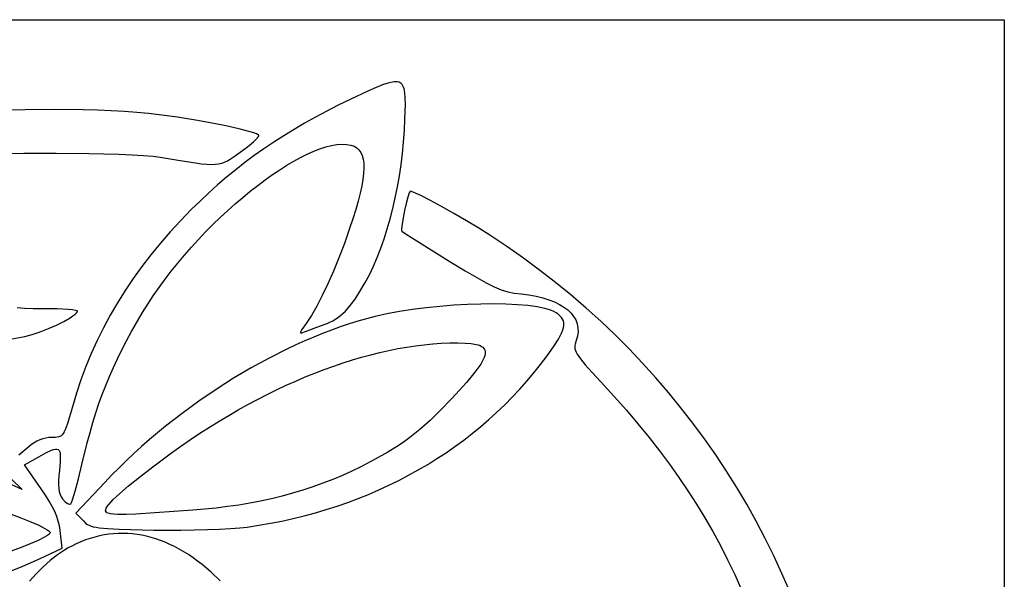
# Model space of a CAD drawing. Extents: x 66.56 to 74.56, y 58.57 to 65.61.
# Tile 4 of 4: x 70.33 to 74.56, y 63.21 to 65.61. Entities that reach past the tile are written whole.
import ezdxf

# ---------------------------------------------------------------- set-up
doc = ezdxf.new("R2010")
doc.units = 0

msp = doc.modelspace()

# ---------------------------------------------------------------- linework, layer by layer
for points in [[(66.5556, 62.0889), (66.5556, 65.6089), (70.5556, 65.6089), (74.5556, 65.6089), (74.5556, 62.0889), (74.5556, 58.5689), (70.5556, 58.5689), (66.5556, 58.5689), (66.5556, 62.0889)], [(71.3058, 63.4327), (71.3558, 63.4401), (71.4052, 63.4486), (71.4542, 63.4582), (71.5027, 63.4688), (71.5506, 63.4806), (71.598, 63.4934), (71.6449, 63.5072), (71.6912, 63.5221), (71.737, 63.538), (71.7821, 63.5549), (71.8267, 63.5728), (71.8706, 63.5918), (71.9138, 63.6117), (71.9564, 63.6326), (71.9984, 63.6545), (72.0396, 63.6774), (72.0802, 63.7012), (72.12, 63.7259), (72.1591, 63.7516), (72.1974, 63.7783), (72.235, 63.8058), (72.2718, 63.8343), (72.3078, 63.8637), (72.3429, 63.8939), (72.3773, 63.9251), (72.4108, 63.9571), (72.4434, 63.99), (72.4751, 64.0238), (72.506, 64.0584), (72.536, 64.0938), (72.565, 64.1301), (72.5931, 64.1672), (72.6209, 64.2063), (72.6417, 64.2391), (72.6496, 64.2533), (72.6558, 64.2664), (72.6604, 64.2783), (72.6633, 64.2891), (72.6647, 64.2991), (72.6644, 64.3082), (72.6626, 64.3166), (72.6593, 64.3245), (72.6545, 64.3318), (72.6482, 64.3388), (72.6404, 64.3455), (72.6312, 64.352), (72.6221, 64.3571), (72.6111, 64.3619), (72.5982, 64.3662), (72.5836, 64.3702), (72.5497, 64.377), (72.5099, 64.3824), (72.4651, 64.3862), (72.4161, 64.3886), (72.3634, 64.3895), (72.308, 64.389), (72.2506, 64.3871), (72.1918, 64.3838), (72.1325, 64.3791), (72.0735, 64.3731), (72.0153, 64.3657), (71.9589, 64.3569), (71.905, 64.3469), (71.8543, 64.3355), (71.8175, 64.326), (71.7803, 64.3154), (71.7429, 64.3038), (71.7052, 64.2913), (71.6674, 64.2777), (71.6293, 64.2632), (71.5911, 64.2478), (71.5529, 64.2315), (71.5145, 64.2143), (71.4761, 64.1963), (71.3994, 64.1576), (71.323, 64.1158), (71.2471, 64.071), (71.172, 64.0233), (71.0981, 63.973), (71.0256, 63.9201), (70.9548, 63.8649), (70.8859, 63.8076), (70.8523, 63.7782), (70.8193, 63.7482), (70.7869, 63.7179), (70.7552, 63.6871), (70.7242, 63.6559), (70.6939, 63.6243), (70.5701, 63.4926), (70.6021, 63.4588), (70.6134, 63.4482), (70.6196, 63.4439), (70.6266, 63.4401), (70.6349, 63.4367), (70.6447, 63.4339), (70.6565, 63.4314), (70.6705, 63.4293), (70.7066, 63.4259), (70.7559, 63.4235), (70.9053, 63.4199), (70.9624, 63.4193), (71.0208, 63.4194), (71.1348, 63.4216), (71.1872, 63.4236), (71.2342, 63.4262), (71.2743, 63.4292), (71.3058, 63.4327)], [(70.7028, 63.4942), (70.6994, 63.4976), (70.6978, 63.5018), (70.6981, 63.5071), (70.7005, 63.5135), (70.7048, 63.521), (70.7112, 63.5296), (70.7304, 63.5506), (70.7584, 63.5768), (70.7957, 63.6087), (70.8426, 63.6466), (70.8996, 63.6909), (70.9398, 63.7212), (70.9803, 63.7508), (71.0209, 63.7796), (71.0616, 63.8076), (71.1025, 63.8347), (71.1436, 63.861), (71.1847, 63.8865), (71.2259, 63.9112), (71.2671, 63.9349), (71.3083, 63.9578), (71.3496, 63.9798), (71.3908, 64.001), (71.4319, 64.0212), (71.4731, 64.0405), (71.5141, 64.0589), (71.5549, 64.0764), (71.5957, 64.0929), (71.6363, 64.1085), (71.6767, 64.1232), (71.7169, 64.1368), (71.7569, 64.1495), (71.7966, 64.1613), (71.836, 64.172), (71.8751, 64.1817), (71.9139, 64.1904), (71.9524, 64.1981), (71.9905, 64.2047), (72.0282, 64.2103), (72.0655, 64.2149), (72.1024, 64.2184), (72.1387, 64.2208), (72.1747, 64.2221), (72.2101, 64.2225), (72.2409, 64.2217), (72.2669, 64.2196), (72.2883, 64.216), (72.2973, 64.2136), (72.3051, 64.2107), (72.3117, 64.2073), (72.3171, 64.2035), (72.3214, 64.1991), (72.3245, 64.1941), (72.3265, 64.1886), (72.3273, 64.1825), (72.3269, 64.1758), (72.3254, 64.1684), (72.3227, 64.1603), (72.3189, 64.1516), (72.3077, 64.1318), (72.2919, 64.109), (72.2715, 64.0829), (72.2465, 64.0533), (72.2168, 64.0201), (72.1826, 63.983), (72.1351, 63.9334), (72.0902, 63.8898), (72.0467, 63.8511), (72.0249, 63.8333), (72.0029, 63.8163), (71.9804, 63.7999), (71.9574, 63.784), (71.9086, 63.7534), (71.8552, 63.7231), (71.7956, 63.6922), (71.7553, 63.6727), (71.7144, 63.6542), (71.6728, 63.6368), (71.6305, 63.6205), (71.5876, 63.6051), (71.544, 63.5909), (71.4998, 63.5776), (71.4549, 63.5654), (71.4094, 63.5543), (71.3632, 63.5442), (71.3163, 63.5351), (71.2688, 63.5271), (71.2207, 63.5201), (71.1718, 63.5141), (71.1223, 63.5092), (71.0722, 63.5054), (70.8276, 63.4884), (70.7856, 63.4865), (70.748, 63.4869), (70.7322, 63.488), (70.7191, 63.4896), (70.7091, 63.4917), (70.7028, 63.4942)]]:
    msp.add_lwpolyline(points, close=True)
for points in [[(70.2967, 63.2457), (70.342, 63.2645), (70.388, 63.2847), (70.4355, 63.3065), (70.5114, 63.3422), (70.5025, 63.4173), (70.4993, 63.4375), (70.4944, 63.4576), (70.4877, 63.478), (70.479, 63.499), (70.4681, 63.521), (70.455, 63.5443), (70.4394, 63.5692), (70.4212, 63.5961), (70.3488, 63.6997), (70.4104, 63.7343), (70.4414, 63.7512), (70.4652, 63.7622), (70.4746, 63.7654), (70.4824, 63.7669), (70.4889, 63.7667), (70.494, 63.7647), (70.4979, 63.7609), (70.5007, 63.7551), (70.5024, 63.7474), (70.5032, 63.7376), (70.5025, 63.7117), (70.4991, 63.6769), (70.4968, 63.6527), (70.4956, 63.6318), (70.4955, 63.6137), (70.4965, 63.598), (70.4988, 63.5845), (70.5022, 63.5727), (70.507, 63.5623), (70.513, 63.5529), (70.5233, 63.5414), (70.5333, 63.5337), (70.538, 63.5315), (70.5422, 63.5305), (70.5457, 63.5308), (70.5485, 63.5325), (70.5516, 63.538), (70.5559, 63.5493), (70.5672, 63.5866), (70.5811, 63.6388), (70.5959, 63.7005), (70.6187, 63.794), (70.6306, 63.838), (70.6429, 63.8806), (70.6557, 63.9218), (70.6692, 63.962), (70.6833, 64.0014), (70.6983, 64.0401), (70.7141, 64.0784), (70.7309, 64.1164), (70.7487, 64.1545), (70.7676, 64.1929), (70.7878, 64.2317), (70.8093, 64.2711), (70.8565, 64.3529), (70.8786, 64.3887), (70.9021, 64.4245), (70.9268, 64.4601), (70.9527, 64.4954), (70.9796, 64.5305), (71.0076, 64.5652), (71.0364, 64.5993), (71.0659, 64.633), (71.0962, 64.666), (71.127, 64.6983), (71.1582, 64.7298), (71.1899, 64.7605), (71.2218, 64.7902), (71.254, 64.8188), (71.2862, 64.8464), (71.3183, 64.8728), (71.3504, 64.898), (71.3823, 64.9218), (71.4138, 64.9442), (71.445, 64.9651), (71.4756, 64.9844), (71.5056, 65.0021), (71.5349, 65.018), (71.5635, 65.0321), (71.5911, 65.0444), (71.6177, 65.0547), (71.6433, 65.0629), (71.6676, 65.069), (71.6906, 65.0729), (71.7123, 65.0745), (71.7324, 65.0738), (71.751, 65.0706), (71.7643, 65.066), (71.7757, 65.0594), (71.7853, 65.0506), (71.7931, 65.0396), (71.7991, 65.0264), (71.8033, 65.0108), (71.8057, 64.9928), (71.8062, 64.9723), (71.805, 64.9494), (71.8019, 64.9238), (71.797, 64.8957), (71.7902, 64.8648), (71.7817, 64.8311), (71.7713, 64.7946), (71.7591, 64.7552), (71.7451, 64.7129), (71.7226, 64.6492), (71.6993, 64.5881), (71.6756, 64.53), (71.6516, 64.4756), (71.6276, 64.4255), (71.6039, 64.3801), (71.5808, 64.3401), (71.5584, 64.306), (71.5404, 64.2798), (71.5358, 64.272), (71.5342, 64.2673), (71.5344, 64.266), (71.5354, 64.2652), (71.5396, 64.2655), (71.5564, 64.2716), (71.5925, 64.2854), (71.6356, 64.3008), (71.6483, 64.3055), (71.6606, 64.3109), (71.6724, 64.3169), (71.6839, 64.3237), (71.695, 64.3312), (71.7059, 64.3396), (71.7165, 64.3488), (71.727, 64.359), (71.7477, 64.3824), (71.7684, 64.4102), (71.7896, 64.4429), (71.8117, 64.4809), (71.8298, 64.5152), (71.847, 64.5512), (71.8633, 64.589), (71.8788, 64.6284), (71.8933, 64.6693), (71.9068, 64.7115), (71.9193, 64.755), (71.9308, 64.7995), (71.9413, 64.8451), (71.9507, 64.8916), (71.959, 64.9389), (71.9661, 64.9868), (71.9721, 65.0353), (71.9769, 65.0842), (71.9805, 65.1334), (71.9828, 65.1828), (71.9844, 65.2473), (71.984, 65.273), (71.9824, 65.2945), (71.9792, 65.3119), (71.977, 65.3191), (71.9742, 65.3253), (71.9708, 65.3306), (71.9669, 65.3349), (71.9624, 65.3382), (71.9571, 65.3407), (71.9512, 65.3422), (71.9445, 65.3429), (71.937, 65.3427), (71.9286, 65.3416), (71.9092, 65.3369), (71.886, 65.3289), (71.8585, 65.3178), (71.8266, 65.3036), (71.7478, 65.2667), (71.6966, 65.2418), (71.647, 65.2166), (71.5989, 65.1911), (71.5521, 65.1651), (71.5067, 65.1385), (71.4624, 65.1114), (71.4193, 65.0837), (71.3772, 65.0552), (71.336, 65.026), (71.2956, 64.9959), (71.256, 64.9649), (71.217, 64.933), (71.1785, 64.9), (71.1405, 64.8659), (71.1029, 64.8307), (71.0655, 64.7942), (71.0191, 64.7467), (70.9747, 64.6985), (70.9322, 64.6496), (70.8915, 64.5999), (70.8529, 64.5496), (70.8161, 64.4985), (70.7813, 64.4467), (70.7484, 64.3943), (70.7175, 64.3411), (70.6884, 64.2872), (70.6613, 64.2325), (70.6362, 64.1772), (70.6129, 64.1212), (70.5916, 64.0645), (70.5722, 64.007), (70.5548, 63.9489), (70.5425, 63.9057), (70.5326, 63.8731), (70.524, 63.8497), (70.5199, 63.8409), (70.5157, 63.8339), (70.5114, 63.8284), (70.5067, 63.8242), (70.5017, 63.8212), (70.4961, 63.8191), (70.4898, 63.8179), (70.4827, 63.8172), (70.4655, 63.8169), (70.4533, 63.8162), (70.4408, 63.8142), (70.4281, 63.811), (70.4154, 63.8065), (70.403, 63.801), (70.391, 63.7945), (70.3795, 63.787), (70.3689, 63.7786), (70.3244, 63.7403)], [(70.2214, 65.034), (70.3467, 65.0365), (70.4854, 65.0369), (70.6254, 65.0353), (70.7545, 65.0318), (70.8112, 65.0293), (70.8606, 65.0263), (70.9013, 65.0229), (70.9316, 65.019), (71.018, 65.0047), (71.0833, 64.9946), (71.1094, 64.9913), (71.1319, 64.9892), (71.1512, 64.9883), (71.168, 64.9886), (71.1828, 64.9902), (71.196, 64.9931), (71.2084, 64.9974), (71.2203, 65.0031), (71.2323, 65.0101), (71.245, 65.0187), (71.2746, 65.0402), (71.306, 65.0642), (71.3318, 65.0857), (71.3492, 65.1022), (71.3539, 65.1079), (71.3556, 65.1115), (71.355, 65.1131), (71.3531, 65.1149), (71.3458, 65.1189), (71.3341, 65.1234), (71.3182, 65.1284), (71.2755, 65.1397), (71.2203, 65.152), (71.1552, 65.1649), (71.083, 65.1778), (71.0062, 65.1902), (70.9275, 65.2014), (70.8818, 65.2068), (70.8319, 65.2114), (70.7784, 65.2154), (70.7217, 65.2185), (70.6626, 65.221), (70.6017, 65.2227), (70.4768, 65.2239), (70.352, 65.2222), (70.2911, 65.2203)], [(73.6342, 63.1566), (73.6011, 63.2333), (73.5661, 63.309), (73.5292, 63.3838), (73.4904, 63.4577), (73.4497, 63.5305), (73.4072, 63.6022), (73.3629, 63.6729), (73.3167, 63.7425), (73.2688, 63.811), (73.2191, 63.8783), (73.1676, 63.9445), (73.1144, 64.0094), (73.0595, 64.0731), (73.0029, 64.1356), (72.9446, 64.1967), (72.8847, 64.2566), (72.8231, 64.3151), (72.7599, 64.3722), (72.6951, 64.428), (72.6287, 64.4823), (72.5607, 64.5352), (72.4912, 64.5865), (72.4201, 64.6364), (72.3476, 64.6848), (72.2999, 64.7148), (72.2473, 64.7465), (72.1931, 64.7779), (72.1402, 64.8075), (72.0919, 64.8336), (72.0512, 64.8543), (72.0214, 64.868), (72.0114, 64.8716), (72.0054, 64.8729), (72.0033, 64.8711), (72.0007, 64.8659), (71.9945, 64.8473), (71.9876, 64.8209), (71.9807, 64.7904), (71.9746, 64.7595), (71.9702, 64.732), (71.9681, 64.7116), (71.9682, 64.7052), (71.9692, 64.7019), (71.9878, 64.6895), (72.0337, 64.6604), (72.18, 64.5693), (72.2407, 64.5321), (72.2905, 64.5027), (72.3315, 64.4799), (72.366, 64.4629), (72.3961, 64.4507), (72.424, 64.4421), (72.4519, 64.4364), (72.482, 64.4324), (72.5149, 64.428), (72.5456, 64.4224), (72.5742, 64.4155), (72.6004, 64.4074), (72.6243, 64.3982), (72.6458, 64.3878), (72.6648, 64.3764), (72.6814, 64.3639), (72.6955, 64.3505), (72.7069, 64.3361), (72.7157, 64.3208), (72.7217, 64.3047), (72.7251, 64.2878), (72.7256, 64.2702), (72.7232, 64.2518), (72.718, 64.2328), (72.7134, 64.2176), (72.7122, 64.2107), (72.7118, 64.2039), (72.7125, 64.197), (72.7144, 64.1899), (72.7175, 64.1822), (72.722, 64.1738), (72.7359, 64.1539), (72.7569, 64.1284), (72.7863, 64.0955), (72.8249, 64.0536), (72.8804, 63.9929), (72.933, 63.9334), (72.983, 63.8749), (73.0304, 63.817), (73.0754, 63.7597), (73.1182, 63.7027), (73.1589, 63.6457), (73.1977, 63.5885), (73.2347, 63.5309), (73.2701, 63.4726), (73.304, 63.4135), (73.3366, 63.3532), (73.368, 63.2916), (73.3984, 63.2284), (73.428, 63.1634)], [(70.2876, 64.2386), (70.3508, 64.2505), (70.3508, 64.2505), (70.382, 64.2585), (70.4164, 64.2699), (70.4518, 64.2837), (70.4864, 64.299), (70.5182, 64.315), (70.5453, 64.3306), (70.5564, 64.3379), (70.5656, 64.3449), (70.5726, 64.3513), (70.5772, 64.3571), (70.5772, 64.3583), (70.5756, 64.3595), (70.5679, 64.3617), (70.5548, 64.3637), (70.537, 64.3654), (70.4895, 64.368), (70.4301, 64.3689), (70.3859, 64.3692), (70.349, 64.3703), (70.3182, 64.3723)], [(70.201, 63.7271), (70.3396, 63.5933), (70.218, 63.6485)], [(70.2848, 63.4906), (70.3335, 63.4723), (70.3759, 63.4553), (70.4108, 63.4401), (70.4372, 63.4269), (70.4468, 63.4213), (70.4538, 63.4163), (70.4581, 63.412), (70.4596, 63.4085), (70.458, 63.4046), (70.4533, 63.4), (70.4457, 63.3946), (70.4356, 63.3885), (70.4086, 63.375), (70.3743, 63.3601), (70.3348, 63.3448), (70.292, 63.3298)], [(71.1893, 63.2022), (71.1508, 63.2386), (71.112, 63.2715), (71.0924, 63.2866), (71.0728, 63.3008), (71.0531, 63.3141), (71.0333, 63.3266), (71.0134, 63.3381), (70.9935, 63.3487), (70.9735, 63.3584), (70.9535, 63.3672), (70.9335, 63.3751), (70.9134, 63.3821), (70.8932, 63.3881), (70.8731, 63.3933), (70.8529, 63.3976), (70.8327, 63.4009), (70.8125, 63.4033), (70.7924, 63.4049), (70.7722, 63.4055), (70.752, 63.4051), (70.7318, 63.4039), (70.7117, 63.4017), (70.6916, 63.3987), (70.6715, 63.3947), (70.6515, 63.3897), (70.6315, 63.3839), (70.6115, 63.3771), (70.5917, 63.3694), (70.5718, 63.3608), (70.5521, 63.3512), (70.5369, 63.343), (70.5217, 63.3339), (70.491, 63.313), (70.4602, 63.2889), (70.4297, 63.2618), (70.3996, 63.2323), (70.3704, 63.2006)]]:
    msp.add_lwpolyline(points)

doc.saveas('drawing.dxf')
